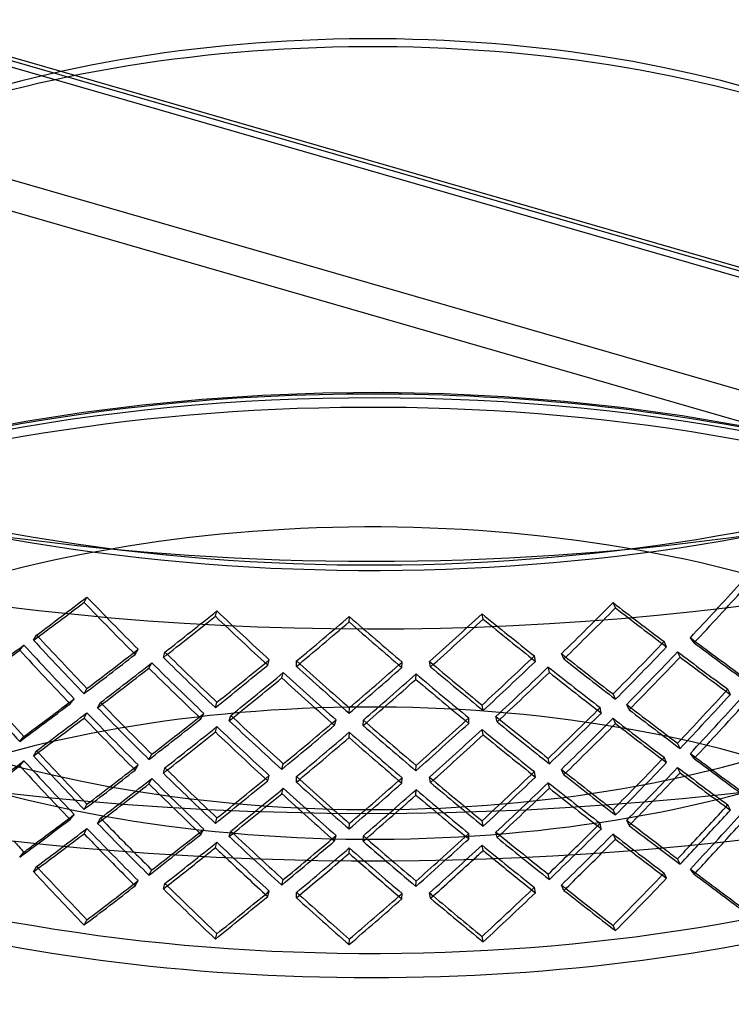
# Model space of a CAD drawing. Header units: millimetres. Extents: x -428 to 428, y -369 to 324.
# Tile 5 of 11: x -81 to 83, y -136 to 91. Entities that reach past the tile are written whole.
import ezdxf

# ---------------------------------------------------------------- set-up
doc = ezdxf.new("R2010")
doc.units = ezdxf.units.MM
doc.layers.add('HIDDEN', color=7, linetype='Continuous')
doc.layers.add('THICK', color=7, linetype='Continuous')

msp = doc.modelspace()

# ---------------------------------------------------------------- linework, layer by layer
at = {"layer": 'HIDDEN'}
for p, q in [((300.3, -29.39), (-113.47, 90.06)), ((301.24, -28.78), (-112.08, 90.53)), ((425.97, -67.11), (-110.97, 87.89)), ((425.97, -93.09), (-110.97, 61.91)), ((423.47, -99.58), (-113.47, 55.42)), ((-11.21, 4.74), (-25.14, 4.22)), ((2.76, 4.86), (-11.21, 4.74)), ((16.72, 4.58), (2.76, 4.86)), ((30.67, 3.9), (16.72, 4.58)), ((-38.99, 3.3), (-52.77, 1.99)), ((-25.14, 4.22), (-38.99, 3.3)), ((44.49, 2.83), (30.67, 3.9)), ((58.15, 1.36), (44.49, 2.83)), ((-66.35, 0.29), (-79.66, -1.79)), ((-52.77, 1.99), (-66.35, 0.29)), ((71.58, -0.48), (58.15, 1.36)), ((-79.66, -1.79), (-93.36, -4.39)), ((89.68, -3.64), (71.58, -0.48)), ((-66.22, -43.45), (-65.55, -42.24)), ((56.23, -44.73), (55.66, -43.51)), ((-35.97, -46.66), (-35.61, -45.42)), ((-5.16, -47.95), (-5.1, -46.7)), ((25.74, -47.31), (25.48, -46.06)), ((-77.85, -52.19), (-77.17, -50.99)), ((74.34, -52.76), (73.47, -51.59)), ((-81.06, -54.44), (-80.09, -53.29)), ((-54.44, -55.46), (-53.76, -54.25)), ((67.99, -53.72), (67.42, -52.5)), ((-47.95, -56.15), (-47.59, -54.91)), ((-23.91, -57.92), (-23.54, -56.69)), ((37.79, -57.05), (37.53, -55.8)), ((44.33, -56.49), (43.76, -55.27)), ((71.1, -56.06), (70.53, -54.84)), ((-51.28, -58.6), (-50.6, -57.4)), ((-17.3, -58.2), (-17.25, -56.95)), ((7, -58.46), (7.05, -57.2)), ((13.62, -58.32), (13.36, -57.07)), ((40.99, -59.59), (40.73, -58.34)), ((-20.68, -60.87), (-20.32, -59.63)), ((10.23, -61.2), (10.29, -59.94)), ((-66.22, -64.49), (-65.55, -63.29)), ((82.69, -64.68), (82.11, -63.45)), ((-69.44, -66.83), (-68.47, -65.67)), ((56.23, -65.78), (55.66, -64.56)), ((-63.1, -67.72), (-62.43, -66.51)), ((-35.97, -67.71), (-35.61, -66.47)), ((-5.16, -69), (-5.1, -67.75)), ((25.74, -68.35), (25.48, -67.11)), ((52.96, -68.95), (52.7, -67.69)), ((59.37, -68.2), (58.8, -66.98)), ((-66.22, -70.09), (-65.55, -68.89)), ((-39.29, -70.25), (-38.61, -69.04)), ((-32.77, -70.73), (-32.41, -69.5)), ((22.4, -71.32), (22.46, -70.06)), ((28.95, -70.97), (28.69, -69.73)), ((56.23, -71.37), (55.66, -70.16)), ((-35.97, -73.3), (-35.61, -72.07)), ((-8.51, -71.75), (-8.14, -70.51)), ((-1.93, -71.82), (-1.87, -70.57)), ((-81.06, -75.49), (-80.09, -74.34)), ((-5.16, -74.6), (-5.1, -73.35)), ((25.74, -73.95), (25.48, -72.71)), ((71.1, -77.11), (70.53, -75.89)), ((-77.85, -78.84), (-77.17, -77.63)), ((-51.28, -79.65), (-50.6, -78.45)), ((67.99, -80.36), (67.42, -79.14)), ((74.34, -79.4), (73.47, -78.23)), ((-81.06, -81.09), (-80.09, -79.93)), ((-54.44, -82.1), (-53.76, -80.9)), ((-47.95, -82.79), (-47.59, -81.55)), ((-20.68, -81.92), (-20.32, -80.68)), ((10.23, -82.25), (10.29, -80.99)), ((40.99, -80.63), (40.73, -79.39)), ((71.1, -82.7), (70.53, -81.49)), ((-23.91, -84.57), (-23.54, -83.33)), ((-17.3, -84.85), (-17.25, -83.59)), ((7, -85.1), (7.05, -83.85)), ((13.62, -84.96), (13.36, -83.72)), ((37.79, -83.69), (37.53, -82.45)), ((44.33, -83.14), (43.76, -81.92)), ((-51.28, -85.25), (-50.6, -84.04)), ((40.99, -86.23), (40.73, -84.98)), ((-20.68, -87.51), (-20.32, -86.27)), ((10.23, -87.84), (10.29, -86.59)), ((-66.22, -91.14), (-65.55, -89.93)), ((82.69, -91.32), (82.11, -90.1)), ((-69.44, -93.47), (-68.47, -92.32)), ((56.23, -92.42), (55.66, -91.2)), ((-63.1, -94.36), (-62.43, -93.16)), ((-35.97, -94.35), (-35.61, -93.12)), ((-5.16, -95.65), (-5.1, -94.4)), ((25.74, -95), (25.48, -93.76)), ((52.96, -95.59), (52.7, -94.34)), ((59.37, -94.84), (58.8, -93.62)), ((-66.22, -96.73), (-65.55, -95.53)), ((-39.29, -96.9), (-38.61, -95.68)), ((-32.77, -97.38), (-32.41, -96.14)), ((-8.51, -98.4), (-8.14, -97.15)), ((-1.93, -98.47), (-1.87, -97.22)), ((22.4, -97.96), (22.46, -96.7)), ((28.95, -97.62), (28.69, -96.37)), ((56.23, -98.02), (55.66, -96.8)), ((-35.97, -99.95), (-35.61, -98.71)), ((25.74, -100.6), (25.48, -99.35)), ((-5.16, -101.24), (-5.1, -99.99)), ((-77.85, -105.48), (-77.17, -104.27)), ((67.99, -107.01), (67.42, -105.79)), ((74.34, -106.05), (73.47, -104.88)), ((-54.44, -108.75), (-53.76, -107.54)), ((-47.95, -109.44), (-47.59, -108.2)), ((44.33, -109.78), (43.76, -108.56)), ((-23.91, -111.21), (-23.54, -109.97)), ((-17.3, -111.49), (-17.25, -110.24)), ((7, -111.74), (7.05, -110.49)), ((13.62, -111.61), (13.36, -110.36)), ((37.79, -110.34), (37.53, -109.09))]:
    msp.add_line(p, q, dxfattribs=at)
for centre, major_axis, ratio, start_param, end_param in [((0, 87.04), (380, 0), 0.5, 0, 2.617994), ((0, 87.04), (-246.25, 0), 0.5, 3.141591, 5.759587), ((0, 87.04), (243.75, 0), 0.5, -0.000001, 2.617994), ((0, -2.42), (-243.75, 0), 0.5, 3.141591, 5.759587), ((0, -6.75), (-246.25, 0), 0.5, 3.141591, 5.759587), ((0, -2.42), (-177.5, 0), 0.5, 3.141591, 5.759587), ((0, -6.75), (-182.5, 0), 0.5, 3.141591, 5.759587), ((0, 87.04), (-246.25, 0), 0.5, -0.000001, 2.617994), ((0, 87.04), (243.75, 0), 0.5, 3.141591, 5.759587), ((0, -119.51), (246.25, 0), 0.5, 1.047198, 2.617994), ((0, -121.68), (-246.25, 0), 0.5, 3.141591, 5.759587), ((0, -117.35), (243.75, 0), 0.5, 1.047198, 2.716935), ((0, -2.42), (-243.75, 0), 0.5, -0.000001, 2.617994), ((0, -2.42), (-177.5, 0), 0.5, -0.000001, 2.617994), ((0, -6.75), (-182.5, 0), 0.5, -0.000001, 2.617994), ((0, -117.35), (182.5, 0), 0.5, -0.000001, 2.617994), ((0, 75.14), (219.05, 263.54), 0.405691, -1.718693, -1.668817), ((0, 75.14), (221.3, 266.24), 0.405691, -1.718186, -1.668817), ((0, 75.14), (241.57, 210.19), 0.154777, -2.026809, -1.976933), ((0, 75.14), (223.92, -257.35), 0.37418, -1.436931, -1.387055), ((0, 75.14), (244.05, 212.34), 0.154777, -2.026302, -1.976933), ((0, 75.14), (226.22, -259.99), 0.37418, -1.436931, -1.387562), ((0, 75.14), (226.11, 254.17), 0.358228, -1.773116, -1.72324), ((0, 75.14), (228.42, 256.78), 0.358228, -1.772609, -1.72324), ((0, 75.14), (240.92, -214.32), 0.172706, -1.187969, -1.138094), ((0, 75.14), (243.39, -216.52), 0.172706, -1.187969, -1.1386), ((0, 75.14), (241.78, 224.59), 0.207978, -1.95761, -1.908241), ((0, 75.14), (239.32, 222.31), 0.207978, -1.958117, -1.908241), ((0, 75.14), (232.36, -250.15), 0.325914, -1.379959, -1.33059), ((0, 75.14), (230, -247.61), 0.325914, -1.379959, -1.330084), ((0, 75.14), (236.09, 233.63), 0.259511, -1.892991, -1.843115), ((0, 75.14), (234.77, -237.24), 0.276347, -1.319421, -1.269546), ((0, 75.14), (231.73, 244.23), 0.309543, -1.831303, -1.781427), ((0, 75.14), (234.11, 246.73), 0.309543, -1.830796, -1.781427), ((0, 75.14), (238.36, -226.17), 0.225332, -1.255446, -1.20557), ((0, 75.14), (240.81, -228.49), 0.225332, -1.255446, -1.206077), ((0, 75.14), (238.51, 236.03), 0.259511, -1.892484, -1.843115), ((0, 75.14), (237.18, -239.67), 0.276347, -1.319421, -1.270052), ((0, 54.1), (223.92, -257.35), 0.37418, -1.486807, -1.436931), ((0, 54.1), (242.58, -201.63), 0.118307, -1.166604, -1.116728), ((0, 48.5), (242.95, 197.2), 0.099758, -2.036269, -1.986373), ((0, 75.14), (216.35, -266.55), 0.421254, -1.426849, -1.376794), ((0, 54.1), (226.22, -259.99), 0.37418, -1.4863, -1.436931), ((0, 54.1), (241.57, 210.19), 0.154777, -1.976933, -1.927057), ((0, 54.1), (226.11, 254.17), 0.358228, -1.72324, -1.673364), ((0, 54.1), (228.42, 256.78), 0.358228, -1.72324, -1.673871), ((0, 54.1), (245.07, -203.7), 0.118307, -1.166097, -1.116728), ((0, 48.5), (245.45, 199.22), 0.099758, -2.036404, -1.987015), ((0, 75.14), (218.57, -269.28), 0.421254, -1.427491, -1.377948), ((0, 54.1), (244.05, 212.34), 0.154777, -1.976933, -1.927564), ((0, 54.1), (232.36, -250.15), 0.325914, -1.429328, -1.379959), ((0, 54.1), (230, -247.61), 0.325914, -1.429835, -1.379959), ((0, 54.1), (239.32, 222.31), 0.207978, -1.908241, -1.858365), ((0, 54.1), (231.73, 244.23), 0.309543, -1.781427, -1.731551), ((0, 54.1), (240.92, -214.32), 0.172706, -1.237845, -1.187969), ((0, 54.1), (243.39, -216.52), 0.172706, -1.237339, -1.187969), ((0, 48.5), (226.11, 254.17), 0.358228, -1.709983, -1.660087), ((0, 48.5), (228.42, 256.78), 0.358228, -1.710118, -1.660729), ((0, 75.14), (240.92, -214.32), 0.172706, -1.124816, -1.074762), ((0, 75.14), (243.39, -216.52), 0.172706, -1.125458, -1.075916), ((0, 48.5), (244.05, 212.34), 0.154777, -1.963811, -1.914422), ((0, 48.5), (241.57, 210.19), 0.154777, -1.963676, -1.91378), ((0, 75.14), (226.22, -259.99), 0.37418, -1.37442, -1.324877), ((0, 75.14), (223.92, -257.35), 0.37418, -1.373778, -1.323723), ((0, 54.1), (241.78, 224.59), 0.207978, -1.908241, -1.858872), ((0, 54.1), (237.18, -239.67), 0.276347, -1.36879, -1.319421), ((0, 54.1), (234.77, -237.24), 0.276347, -1.369297, -1.319421), ((0, 54.1), (238.51, 236.03), 0.259511, -1.843115, -1.793746), ((0, 54.1), (236.09, 233.63), 0.259511, -1.843115, -1.793239), ((0, 54.1), (238.36, -226.17), 0.225332, -1.305322, -1.255446), ((0, 54.1), (240.81, -228.49), 0.225332, -1.304815, -1.255446), ((0, 54.1), (234.11, 246.73), 0.309543, -1.781427, -1.732058), ((0, 48.5), (231.73, 244.23), 0.309543, -1.76817, -1.718274), ((0, 75.14), (238.36, -226.17), 0.225332, -1.192293, -1.142238), ((0, -156.32), (177.5, 0), 0.5, -0.000001, 2.617994), ((0, 48.5), (241.78, 224.59), 0.207978, -1.895119, -1.84573), ((0, 48.5), (239.32, 222.31), 0.207978, -1.894985, -1.845088), ((0, 75.14), (232.36, -250.15), 0.325914, -1.317448, -1.267906), ((0, 75.14), (230, -247.61), 0.325914, -1.316806, -1.266751), ((0, 48.5), (238.51, 236.03), 0.259511, -1.829993, -1.780604), ((0, 48.5), (236.09, 233.63), 0.259511, -1.829859, -1.779962), ((0, 75.14), (237.18, -239.67), 0.276347, -1.25691, -1.207368), ((0, 75.14), (234.77, -237.24), 0.276347, -1.256268, -1.206214), ((0, 48.5), (234.11, 246.73), 0.309543, -1.768305, -1.718916), ((0, 75.14), (240.81, -228.49), 0.225332, -1.192935, -1.143392), ((0, 54.1), (218.57, -269.28), 0.421254, -1.47688, -1.427491), ((0, 54.1), (216.35, -266.55), 0.421254, -1.476746, -1.426849), ((0, 27.45), (226.11, 254.17), 0.358228, -1.660087, -1.610032), ((0, 27.45), (242.95, 197.2), 0.099758, -1.986373, -1.936318), ((0, 27.45), (228.42, 256.78), 0.358228, -1.660729, -1.611186), ((0, 48.5), (219.05, 263.54), 0.405691, -1.718693, -1.668817), ((0, 27.45), (245.45, 199.22), 0.099758, -1.987015, -1.937472), ((0, 54.1), (226.22, -259.99), 0.37418, -1.423809, -1.37442), ((0, 54.1), (223.92, -257.35), 0.37418, -1.423675, -1.373778), ((0, 27.45), (231.73, 244.23), 0.309543, -1.718274, -1.668219), ((0, 54.1), (240.92, -214.32), 0.172706, -1.174713, -1.124816), ((0, 48.5), (221.3, 266.24), 0.405691, -1.718186, -1.668817), ((0, 48.5), (244.05, 212.34), 0.154777, -2.026302, -1.976933), ((0, 48.5), (241.57, 210.19), 0.154777, -2.026809, -1.976933), ((0, 48.5), (226.22, -259.99), 0.37418, -1.436931, -1.387562), ((0, 48.5), (223.92, -257.35), 0.37418, -1.436931, -1.387055), ((0, 27.45), (244.05, 212.34), 0.154777, -1.914422, -1.864879), ((0, 27.45), (241.57, 210.19), 0.154777, -1.91378, -1.863725), ((0, 54.1), (230, -247.61), 0.325914, -1.366703, -1.316806), ((0, 27.45), (236.09, 233.63), 0.259511, -1.779962, -1.729907), ((0, 54.1), (238.36, -226.17), 0.225332, -1.24219, -1.192293), ((0, 27.45), (234.11, 246.73), 0.309543, -1.718916, -1.669373), ((0, 48.5), (226.11, 254.17), 0.358228, -1.773116, -1.72324), ((0, 48.5), (240.92, -214.32), 0.172706, -1.187969, -1.138094), ((0, 54.1), (243.39, -216.52), 0.172706, -1.174848, -1.125458), ((0, 48.5), (239.32, 222.31), 0.207978, -1.958117, -1.908241), ((0, 48.5), (230, -247.61), 0.325914, -1.379959, -1.330084), ((0, 54.1), (232.36, -250.15), 0.325914, -1.366838, -1.317448), ((0, 27.45), (241.78, 224.59), 0.207978, -1.84573, -1.796187), ((0, 27.45), (239.32, 222.31), 0.207978, -1.845088, -1.795033), ((0, 54.1), (237.18, -239.67), 0.276347, -1.3063, -1.25691), ((0, 54.1), (234.77, -237.24), 0.276347, -1.306165, -1.256268), ((0, 27.45), (238.51, 236.03), 0.259511, -1.780604, -1.731061), ((0, 54.1), (240.81, -228.49), 0.225332, -1.242324, -1.192935), ((0, 48.5), (228.42, 256.78), 0.358228, -1.772609, -1.72324), ((0, 48.5), (243.39, -216.52), 0.172706, -1.187969, -1.1386), ((0, 48.5), (241.78, 224.59), 0.207978, -1.95761, -1.908241), ((0, 48.5), (232.36, -250.15), 0.325914, -1.379959, -1.33059), ((0, 48.5), (238.51, 236.03), 0.259511, -1.892484, -1.843115), ((0, 48.5), (236.09, 233.63), 0.259511, -1.892991, -1.843115), ((0, 48.5), (237.18, -239.67), 0.276347, -1.319421, -1.270052), ((0, 48.5), (234.77, -237.24), 0.276347, -1.319421, -1.269546), ((0, 48.5), (231.73, 244.23), 0.309543, -1.831303, -1.781427), ((0, 48.5), (234.11, 246.73), 0.309543, -1.830796, -1.781427), ((0, 48.5), (238.36, -226.17), 0.225332, -1.255446, -1.20557), ((0, 48.5), (240.81, -228.49), 0.225332, -1.255446, -1.206077), ((0, 27.45), (226.22, -259.99), 0.37418, -1.4863, -1.436931), ((0, 27.45), (223.92, -257.35), 0.37418, -1.486807, -1.436931), ((0, 27.45), (226.11, 254.17), 0.358228, -1.72324, -1.673364), ((0, 27.45), (242.58, -201.63), 0.118307, -1.166604, -1.116728), ((0, 21.85), (245.45, 199.22), 0.099758, -2.036404, -1.987015), ((0, 21.85), (242.95, 197.2), 0.099758, -2.036269, -1.986373), ((0, 48.5), (218.57, -269.28), 0.421254, -1.427491, -1.377948), ((0, 48.5), (216.35, -266.55), 0.421254, -1.426849, -1.376794), ((0, 27.45), (241.57, 210.19), 0.154777, -1.976933, -1.927057), ((0, 27.45), (230, -247.61), 0.325914, -1.429835, -1.379959), ((0, 27.45), (228.42, 256.78), 0.358228, -1.72324, -1.673871), ((0, 21.85), (226.11, 254.17), 0.358228, -1.709983, -1.660087), ((0, 48.5), (240.92, -214.32), 0.172706, -1.124816, -1.074762), ((0, 27.45), (245.07, -203.7), 0.118307, -1.166097, -1.116728), ((0, 27.45), (244.05, 212.34), 0.154777, -1.976933, -1.927564), ((0, 27.45), (232.36, -250.15), 0.325914, -1.429328, -1.379959), ((0, 27.45), (239.32, 222.31), 0.207978, -1.908241, -1.858365), ((0, 27.45), (234.77, -237.24), 0.276347, -1.369297, -1.319421), ((0, 27.45), (236.09, 233.63), 0.259511, -1.843115, -1.793239), ((0, 27.45), (238.36, -226.17), 0.225332, -1.305322, -1.255446), ((0, 27.45), (231.73, 244.23), 0.309543, -1.781427, -1.731551), ((0, 27.45), (234.11, 246.73), 0.309543, -1.781427, -1.732058), ((0, 27.45), (240.92, -214.32), 0.172706, -1.237845, -1.187969), ((0, 27.45), (243.39, -216.52), 0.172706, -1.237339, -1.187969), ((0, 21.85), (228.42, 256.78), 0.358228, -1.710118, -1.660729), ((0, 48.5), (243.39, -216.52), 0.172706, -1.125458, -1.075916), ((0, 21.85), (244.05, 212.34), 0.154777, -1.963811, -1.914422), ((0, 21.85), (241.57, 210.19), 0.154777, -1.963676, -1.91378), ((0, 48.5), (226.22, -259.99), 0.37418, -1.37442, -1.324877), ((0, 48.5), (223.92, -257.35), 0.37418, -1.373778, -1.323723), ((0, 27.45), (241.78, 224.59), 0.207978, -1.908241, -1.858872), ((0, 27.45), (237.18, -239.67), 0.276347, -1.36879, -1.319421), ((0, 27.45), (238.51, 236.03), 0.259511, -1.843115, -1.793746), ((0, 27.45), (240.81, -228.49), 0.225332, -1.304815, -1.255446), ((0, 21.85), (231.73, 244.23), 0.309543, -1.76817, -1.718274), ((0, 48.5), (238.36, -226.17), 0.225332, -1.192293, -1.142238), ((0, 21.85), (241.78, 224.59), 0.207978, -1.895119, -1.84573), ((0, 21.85), (239.32, 222.31), 0.207978, -1.894985, -1.845088), ((0, 48.5), (232.36, -250.15), 0.325914, -1.317448, -1.267906), ((0, 48.5), (230, -247.61), 0.325914, -1.316806, -1.266751), ((0, 21.85), (238.51, 236.03), 0.259511, -1.829993, -1.780604), ((0, 21.85), (236.09, 233.63), 0.259511, -1.829859, -1.779962), ((0, 48.5), (237.18, -239.67), 0.276347, -1.25691, -1.207368), ((0, 48.5), (234.77, -237.24), 0.276347, -1.256268, -1.206214), ((0, 21.85), (234.11, 246.73), 0.309543, -1.768305, -1.718916), ((0, 48.5), (240.81, -228.49), 0.225332, -1.192935, -1.143392), ((0, 0.81), (226.11, 254.17), 0.358228, -1.647282, -1.610032), ((0, 0.81), (242.95, 197.2), 0.099758, -1.974703, -1.936318), ((0, 21.85), (219.05, 263.54), 0.405691, -1.718693, -1.668817), ((0, 0.81), (228.42, 256.78), 0.358228, -1.642414, -1.611186), ((0, 0.81), (245.45, 199.22), 0.099758, -1.96912, -1.937472), ((0, 27.45), (226.22, -259.99), 0.37418, -1.423809, -1.397186), ((0, 27.45), (223.92, -257.35), 0.37418, -1.423675, -1.3911), ((0, 0.81), (231.73, 244.23), 0.309543, -1.69921, -1.668219), ((0, 27.45), (240.92, -214.32), 0.172706, -1.174713, -1.139319), ((0, 27.45), (243.39, -216.52), 0.172706, -1.174848, -1.146139), ((0, 21.85), (221.3, 266.24), 0.405691, -1.688499, -1.668817), ((0, 21.85), (241.57, 210.19), 0.154777, -2.026809, -1.976933), ((0, 21.85), (244.05, 212.34), 0.154777, -1.993484, -1.976933), ((0, 21.85), (226.22, -259.99), 0.37418, -1.436931, -1.422167), ((0, 21.85), (223.92, -257.35), 0.37418, -1.436931, -1.387055), ((0, 0.81), (241.57, 210.19), 0.154777, -1.894845, -1.863725), ((0, 0.81), (244.05, 212.34), 0.154777, -1.889563, -1.864879), ((0, 27.45), (232.36, -250.15), 0.325914, -1.366838, -1.344507), ((0, 27.45), (230, -247.61), 0.325914, -1.366703, -1.338345), ((0, 0.81), (239.32, 222.31), 0.207978, -1.82276, -1.795033), ((0, 27.45), (234.77, -237.24), 0.276347, -1.306165, -1.278912), ((0, 0.81), (236.09, 233.63), 0.259511, -1.757678, -1.729907), ((0, 27.45), (238.36, -226.17), 0.225332, -1.24219, -1.212715), ((0, 21.85), (226.11, 254.17), 0.358228, -1.773116, -1.72324), ((0, 0.81), (234.11, 246.73), 0.309543, -1.694326, -1.669373), ((0, 21.85), (240.92, -214.32), 0.172706, -1.187969, -1.138094), ((0, 21.85), (239.32, 222.31), 0.207978, -1.958117, -1.908241), ((0, 21.85), (230, -247.61), 0.325914, -1.379959, -1.330084), ((0, 0.81), (241.78, 224.59), 0.207978, -1.817682, -1.796187), ((0, 27.45), (237.18, -239.67), 0.276347, -1.3063, -1.28521), ((0, 21.85), (231.73, 244.23), 0.309543, -1.831303, -1.781427), ((0, 0.81), (238.51, 236.03), 0.259511, -1.752728, -1.731061), ((0, 21.85), (238.36, -226.17), 0.225332, -1.255446, -1.20557), ((0, 27.45), (240.81, -228.49), 0.225332, -1.242324, -1.219226), ((0, 21.85), (228.42, 256.78), 0.358228, -1.736036, -1.72324), ((0, 21.85), (243.39, -216.52), 0.172706, -1.187969, -1.173886), ((0, 21.85), (241.78, 224.59), 0.207978, -1.918703, -1.908241), ((0, 21.85), (232.36, -250.15), 0.325914, -1.379959, -1.370109), ((0, 21.85), (236.09, 233.63), 0.259511, -1.892991, -1.843115), ((0, 21.85), (238.51, 236.03), 0.259511, -1.851144, -1.843115), ((0, 21.85), (237.18, -239.67), 0.276347, -1.319421, -1.311461), ((0, 21.85), (234.77, -237.24), 0.276347, -1.319421, -1.269546), ((0, 21.85), (234.11, 246.73), 0.309543, -1.790305, -1.781427), ((0, 21.85), (240.81, -228.49), 0.225332, -1.255446, -1.246179), ((0, 0.81), (223.92, -257.35), 0.37418, -1.486807, -1.485139), ((0, 0.81), (226.11, 254.17), 0.358228, -1.675227, -1.673364), ((0, 0.81), (242.58, -201.63), 0.118307, -1.166604, -1.161613), ((0, 0.81), (241.57, 210.19), 0.154777, -1.931515, -1.927057), ((0, 0.81), (230, -247.61), 0.325914, -1.429835, -1.427579), ((0, 0.81), (240.92, -214.32), 0.172706, -1.237845, -1.233638), ((0, 0.81), (239.32, 222.31), 0.207978, -1.862098, -1.858365), ((0, 0.81), (234.77, -237.24), 0.276347, -1.369297, -1.366434), ((0, 0.81), (236.09, 233.63), 0.259511, -1.796312, -1.793239), ((0, 0.81), (238.36, -226.17), 0.225332, -1.305322, -1.301815), ((0, 0.81), (231.73, 244.23), 0.309543, -1.734007, -1.731551)]:
    msp.add_ellipse(centre, major_axis=major_axis, ratio=ratio, start_param=start_param, end_param=end_param, dxfattribs=at)
at = {"layer": 'THICK'}
for p, q in [((-81.06, -102.13), (-80.09, -100.98)), ((71.1, -103.75), (70.53, -102.53)), ((-51.28, -106.3), (-50.6, -105.09)), ((40.99, -107.28), (40.73, -106.03)), ((-20.68, -108.56), (-20.32, -107.32)), ((10.23, -108.89), (10.29, -107.64)), ((-66.22, -117.78), (-65.55, -116.58)), ((56.23, -119.07), (55.66, -117.85)), ((-35.97, -121), (-35.61, -119.76)), ((-5.16, -122.29), (-5.1, -121.04)), ((25.74, -121.64), (25.48, -120.4))]:
    msp.add_line(p, q, dxfattribs=at)
for centre, major_axis, ratio, start_param, end_param in [((0, 124.91), (348.9, 0), 0.5, 1.047198, 4.18879), ((0, 124.91), (317.8, 0), 0.5, -0.523599, 2.617994), ((0, 124.91), (317.8, 0), 0.5, 2.617994, 5.759587), ((0, 87.04), (380, 0), 0.5, -3.141592, -0.523599), ((0, 124.91), (348.9, 0), 0.5, -2.094395, -0.523599), ((0, 97.98), (380, 0), 0.5, -2.094395, -0.523599), ((0, -6.75), (-246.25, 0), 0.5, 0.553642, 2.587951), ((0, 27.45), (216.35, -266.55), 0.421254, -1.436942, -1.426849), ((0, 0.81), (245.45, 199.22), 0.099758, -1.987015, -1.96912), ((0, 0.81), (242.95, 197.2), 0.099758, -1.986373, -1.974703), ((0, 21.85), (244.05, 212.34), 0.154777, -2.026302, -1.993484), ((0, 0.81), (226.11, 254.17), 0.358228, -1.660087, -1.647282), ((0, 0.81), (228.42, 256.78), 0.358228, -1.660729, -1.642414), ((0, 21.85), (221.3, 266.24), 0.405691, -1.718186, -1.688499), ((0, 21.85), (226.22, -259.99), 0.37418, -1.422167, -1.387562), ((0, 27.45), (226.22, -259.99), 0.37418, -1.397186, -1.37442), ((0, 27.45), (223.92, -257.35), 0.37418, -1.3911, -1.373778), ((0, 0.81), (244.05, 212.34), 0.154777, -1.914422, -1.889563), ((0, 0.81), (241.57, 210.19), 0.154777, -1.91378, -1.894845), ((0, 21.85), (241.78, 224.59), 0.207978, -1.95761, -1.918703), ((0, 0.81), (231.73, 244.23), 0.309543, -1.718274, -1.69921), ((0, 0.81), (234.11, 246.73), 0.309543, -1.718916, -1.694326), ((0, 21.85), (228.42, 256.78), 0.358228, -1.772609, -1.736036), ((0, 21.85), (243.39, -216.52), 0.172706, -1.173886, -1.1386), ((0, 27.45), (243.39, -216.52), 0.172706, -1.146139, -1.125458), ((0, 27.45), (240.92, -214.32), 0.172706, -1.139319, -1.124816), ((0, 21.85), (232.36, -250.15), 0.325914, -1.370109, -1.33059), ((0, 27.45), (232.36, -250.15), 0.325914, -1.344507, -1.317448), ((0, 27.45), (230, -247.61), 0.325914, -1.338345, -1.316806), ((0, 0.81), (241.78, 224.59), 0.207978, -1.84573, -1.817682), ((0, 0.81), (239.32, 222.31), 0.207978, -1.845088, -1.82276), ((0, 21.85), (238.51, 236.03), 0.259511, -1.892484, -1.851144), ((0, 21.85), (237.18, -239.67), 0.276347, -1.311461, -1.270052), ((0, 27.45), (237.18, -239.67), 0.276347, -1.28521, -1.25691), ((0, 27.45), (234.77, -237.24), 0.276347, -1.278912, -1.256268), ((0, 0.81), (238.51, 236.03), 0.259511, -1.780604, -1.752728), ((0, 0.81), (236.09, 233.63), 0.259511, -1.779962, -1.757678), ((0, 21.85), (234.11, 246.73), 0.309543, -1.830796, -1.790305), ((0, 21.85), (240.81, -228.49), 0.225332, -1.246179, -1.206077), ((0, 27.45), (240.81, -228.49), 0.225332, -1.219226, -1.192935), ((0, 27.45), (238.36, -226.17), 0.225332, -1.212715, -1.192293), ((0, 0.81), (226.22, -259.99), 0.37418, -1.4863, -1.436931), ((0, 0.81), (223.92, -257.35), 0.37418, -1.485139, -1.436931), ((0, 0.81), (226.11, 254.17), 0.358228, -1.72324, -1.675227), ((0, 0.81), (245.07, -203.7), 0.118307, -1.166097, -1.116728), ((0, 0.81), (242.58, -201.63), 0.118307, -1.161613, -1.116728), ((0, 0.81), (244.05, 212.34), 0.154777, -1.976933, -1.927564), ((0, 0.81), (241.57, 210.19), 0.154777, -1.976933, -1.931515), ((0, 0.81), (230, -247.61), 0.325914, -1.427579, -1.379959), ((0, 0.81), (228.42, 256.78), 0.358228, -1.72324, -1.673871), ((0, 0.81), (232.36, -250.15), 0.325914, -1.429328, -1.379959), ((0, 0.81), (239.32, 222.31), 0.207978, -1.908241, -1.862098), ((0, 0.81), (234.77, -237.24), 0.276347, -1.366434, -1.319421), ((0, 0.81), (238.36, -226.17), 0.225332, -1.301815, -1.255446), ((0, 0.81), (231.73, 244.23), 0.309543, -1.781427, -1.734007), ((0, 0.81), (234.11, 246.73), 0.309543, -1.781427, -1.732058), ((0, 0.81), (243.39, -216.52), 0.172706, -1.237339, -1.187969), ((0, 0.81), (240.92, -214.32), 0.172706, -1.233638, -1.187969), ((0, 0.81), (241.78, 224.59), 0.207978, -1.908241, -1.858872), ((0, 0.81), (237.18, -239.67), 0.276347, -1.36879, -1.319421), ((0, 0.81), (238.51, 236.03), 0.259511, -1.843115, -1.793746), ((0, 0.81), (236.09, 233.63), 0.259511, -1.843115, -1.796312), ((0, 0.81), (240.81, -228.49), 0.225332, -1.304815, -1.255446), ((0, -117.35), (182.5, 0), 0.5, 3.141591, 5.759587), ((0, -121.68), (-246.25, 0), 0.5, -0.000001, 2.617994)]:
    msp.add_ellipse(centre, major_axis=major_axis, ratio=ratio, start_param=start_param, end_param=end_param, dxfattribs=at)

doc.saveas('drawing.dxf')
